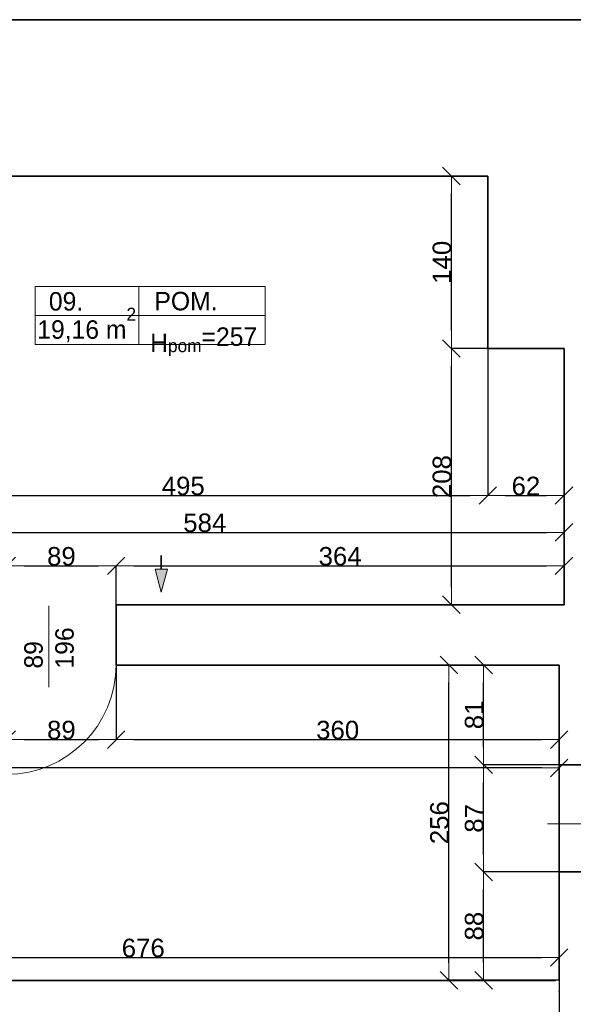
# Model space of a CAD drawing. Header units: metres. Extents: x 7506757 to 756746378, y 5735207 to 582114514.
# Tile 15 of 256: x 7545339 to 7549839, y 5802053 to 5810047. Entities that reach past the tile are written whole.
import ezdxf

# ---------------------------------------------------------------- set-up
doc = ezdxf.new("R2010")
doc.units = ezdxf.units.M
doc.header["$MEASUREMENT"] = 0
doc.header["$PDMODE"] = 2
doc.layers.get('0').update_dxf_attribs({"color": 250, "linetype": 'CONTINUOUS', "lineweight": 100, "plot": 0})
doc.layers.get('Defpoints').update_dxf_attribs({"linetype": 'CONTINUOUS'})
for name, color, linetype, lineweight in [('2D - Ogolne46', 7, 'CONTINUOUS', 18), ('7 - linia widok1', 7, 'CONTINUOUS', 13), ('ELEKTRYKA141', 7, 'CONTINUOUS', 0), ('M_OCIANA1', 7, 'CONTINUOUS', 13), ('M_OCIANA6', 5, 'CONTINUOUS', 35), ('M_OPISY141', 7, 'CONTINUOUS', 0), ('opis1', 7, 'CONTINUOUS', 13)]:
    doc.layers.add(name, color=color, linetype=linetype, lineweight=lineweight)
doc.layers.add('M_OCIANA', color=7, linetype='CONTINUOUS')
doc.layers.add('PWYMIAR', color=7, linetype='CONTINUOUS')
doc.styles.add('GENERATED_STYLE_1', font='arial.ttf')
doc.styles.add('GENERATED_STYLE_2', font='txt')
doc.dimstyles.new('GENERATED_STYLE__1', dxfattribs={"dimtxt": 150, "dimasz": 142.5, "dimexe": 0.18, "dimexo": 0, "dimgap": 0.09, "dimtad": 1, "dimdec": 0, "dimlfac": 0.1, "dimzin": 0, "dimdsep": 46, "dimtxsty": 'GENERATED_STYLE_1', "dimblk": 'ARROWHEAD_6', "dimblk1": 'ARROWHEAD_6', "dimblk2": 'ARROWHEAD_6', "dimcen": 0.09, "dimclrd": 251, "dimclre": 251, "dimclrt": 7, "dimazin": 0, "dimtfac": 1, "dimtdec": 4, "dimtmove": 0, "dimatfit": 3, "dimfxl": 0, "dimtolj": 1, "dimtzin": 0, "dimarcsym": 0})
doc.dimstyles.new('GENERATED_STYLE__2', dxfattribs={"dimtxt": 150, "dimasz": 142.5, "dimexe": 0.18, "dimexo": 0, "dimgap": 0.09, "dimtad": 1, "dimtih": 1, "dimtoh": 1, "dimdec": 0, "dimlfac": 0.1, "dimzin": 0, "dimdsep": 46, "dimtxsty": 'GENERATED_STYLE_1', "dimblk": 'ARROWHEAD_6', "dimblk1": 'ARROWHEAD_6', "dimblk2": 'ARROWHEAD_6', "dimcen": 0.09, "dimclrd": 251, "dimclre": 251, "dimclrt": 7, "dimazin": 0, "dimtfac": 1, "dimtdec": 4, "dimtmove": 0, "dimatfit": 3, "dimfxl": 0, "dimtolj": 1, "dimtzin": 0, "dimarcsym": 0})
doc.dimstyles.new('GENERATED_STYLE__3', dxfattribs={"dimtxt": 150, "dimasz": 142.5, "dimexe": 0.18, "dimexo": 0, "dimgap": 0.09, "dimtad": 1, "dimdec": 0, "dimlfac": 0.1, "dimzin": 0, "dimdsep": 46, "dimtxsty": 'GENERATED_STYLE_1', "dimblk": 'ARROWHEAD_6', "dimblk1": 'ARROWHEAD_6', "dimblk2": 'ARROWHEAD_6', "dimcen": 0.09, "dimclrd": 251, "dimclre": 251, "dimclrt": 7, "dimazin": 0, "dimtfac": 1, "dimtdec": 4, "dimtmove": 2, "dimatfit": 3, "dimfxl": 0, "dimtolj": 1, "dimtzin": 0, "dimarcsym": 0})

# ---------------------------------------------------------------- blocks, each defined once
blk = doc.blocks.new('Linia_21', base_point=(605361.3, 254718.8))
at = {"layer": 'M_OCIANA1', "linetype": 'Continuous'}
blk.add_hatch(color=256, dxfattribs=at).paths.add_polyline_path([(605361.3, 254419.2), (605311.3, 254605.8), (605411.3, 254605.8)], flags=0)
for p, q in [((605361.3, 254419.2), (605311.3, 254605.8)), ((605311.3, 254605.8), (605411.3, 254605.8)), ((605361.3, 254419.2), (605411.3, 254605.8))]:
    blk.add_line(p, q, dxfattribs=at)
at = {"layer": 'M_OCIANA6', "linetype": 'Continuous'}
blk.add_line((605361.3, 254718.8), (605361.3, 254605.8), dxfattribs=at)
blk = doc.blocks.new('ARROWHEAD_6')
at = {"color": 0, "linetype": 'Continuous', "lineweight": 0}
for p, q in [((0, 0), (-1, 0)), ((-0.5, -0.5), (0.5, 0.5))]:
    blk.add_line(p, q, dxfattribs=at)
blk = doc.blocks.new('*D4016')
at = {"layer": 'Defpoints', "color": 0, "linetype": 'Continuous', "transparency": 16777216}
for p in [(7546123.3, 5805612.9), (7545233.3, 5805297.5), (7546123.3, 5805297.5)]:
    blk.add_point(p, dxfattribs=at)
at = {"layer": 'PWYMIAR', "color": 251, "linetype": 'Continuous', "lineweight": -2, "transparency": 16777216}
for p, q in [((7545233.3, 5805297.5), (7545233.3, 5805613)), ((7545375.8, 5805612.9), (7545980.8, 5805612.9)), ((7546123.3, 5805297.5), (7546123.3, 5805613))]:
    blk.add_line(p, q, dxfattribs=at)
at = {"layer": 'PWYMIAR', "color": 251, "linetype": 'Continuous', "lineweight": -2, "transparency": 16777216, "xscale": 142.5, "yscale": 142.5, "zscale": 142.5, "rotation": 180}
blk.add_blockref('ARROWHEAD_6', (7545233.3, 5805612.9), dxfattribs=at)
at = {"layer": 'PWYMIAR', "color": 251, "linetype": 'Continuous', "lineweight": -2, "transparency": 16777216, "xscale": 142.5, "yscale": 142.5, "zscale": 142.5}
blk.add_blockref('ARROWHEAD_6', (7546123.3, 5805612.9), dxfattribs=at)
at = {"layer": 'PWYMIAR', "color": 7, "linetype": 'Continuous', "lineweight": 13, "transparency": 16777216, "insert": (7545678.3, 5805689.5), "char_height": 150, "attachment_point": 5, "style": 'GENERATED_STYLE_1'}
blk.add_mtext('\\A1;89', dxfattribs=at)
blk = doc.blocks.new('*D4017')
at = {"layer": 'Defpoints', "color": 0, "linetype": 'Continuous', "transparency": 16777216}
for p in [(7549763.5, 5805612.9), (7546123.3, 5805297.5), (7549763.5, 5805297.5)]:
    blk.add_point(p, dxfattribs=at)
at = {"layer": 'PWYMIAR', "color": 251, "linetype": 'Continuous', "lineweight": -2, "transparency": 16777216}
for p, q in [((7546123.3, 5805297.5), (7546123.3, 5805613)), ((7546265.8, 5805612.9), (7549621, 5805612.9)), ((7549763.5, 5805297.5), (7549763.5, 5805613))]:
    blk.add_line(p, q, dxfattribs=at)
at = {"layer": 'PWYMIAR', "color": 251, "linetype": 'Continuous', "lineweight": -2, "transparency": 16777216, "xscale": 142.5, "yscale": 142.5, "zscale": 142.5, "rotation": 180}
blk.add_blockref('ARROWHEAD_6', (7546123.3, 5805612.9), dxfattribs=at)
at = {"layer": 'PWYMIAR', "color": 251, "linetype": 'Continuous', "lineweight": -2, "transparency": 16777216, "xscale": 142.5, "yscale": 142.5, "zscale": 142.5}
blk.add_blockref('ARROWHEAD_6', (7549763.5, 5805612.9), dxfattribs=at)
at = {"layer": 'PWYMIAR', "color": 7, "linetype": 'Continuous', "lineweight": 13, "transparency": 16777216, "insert": (7547943.4, 5805689.6), "char_height": 150, "attachment_point": 5, "style": 'GENERATED_STYLE_1'}
blk.add_mtext('\\A1;364', dxfattribs=at)
blk = doc.blocks.new('*D4019')
at = {"layer": 'Defpoints', "color": 0, "linetype": 'Continuous', "transparency": 16777216}
for p in [(7544193.5, 5808777.5), (7549143.5, 5807377.5), (7549143.5, 5806183.9)]:
    blk.add_point(p, dxfattribs=at)
at = {"layer": 'PWYMIAR', "color": 251, "linetype": 'Continuous', "lineweight": -2, "transparency": 16777216}
for p, q in [((7544193.5, 5808777.5), (7544193.5, 5806183.7)), ((7549143.5, 5807377.5), (7549143.5, 5806183.7)), ((7544336, 5806183.9), (7549001, 5806183.9))]:
    blk.add_line(p, q, dxfattribs=at)
at = {"layer": 'PWYMIAR', "color": 251, "linetype": 'Continuous', "lineweight": -2, "transparency": 16777216, "xscale": 142.5, "yscale": 142.5, "zscale": 142.5, "rotation": 180}
blk.add_blockref('ARROWHEAD_6', (7544193.5, 5806183.9), dxfattribs=at)
at = {"layer": 'PWYMIAR', "color": 251, "linetype": 'Continuous', "lineweight": -2, "transparency": 16777216, "xscale": 142.5, "yscale": 142.5, "zscale": 142.5}
blk.add_blockref('ARROWHEAD_6', (7549143.5, 5806183.9), dxfattribs=at)
at = {"layer": 'PWYMIAR', "color": 7, "linetype": 'Continuous', "lineweight": 13, "transparency": 16777216, "insert": (7546668.5, 5806260.6), "char_height": 150, "attachment_point": 5, "style": 'GENERATED_STYLE_1'}
blk.add_mtext('\\A1;495', dxfattribs=at)
blk = doc.blocks.new('*D4020')
at = {"layer": 'Defpoints', "color": 0, "linetype": 'Continuous', "transparency": 16777216}
for p in [(7549143.5, 5807377.5), (7549763.5, 5807377.5), (7549763.5, 5806183.9)]:
    blk.add_point(p, dxfattribs=at)
at = {"layer": 'PWYMIAR', "color": 251, "linetype": 'Continuous', "lineweight": -2, "transparency": 16777216}
for p, q in [((7549143.5, 5807377.5), (7549143.5, 5806183.7)), ((7549763.5, 5807377.5), (7549763.5, 5806183.7)), ((7549286, 5806183.9), (7549621, 5806183.9))]:
    blk.add_line(p, q, dxfattribs=at)
at = {"layer": 'PWYMIAR', "color": 251, "linetype": 'Continuous', "lineweight": -2, "transparency": 16777216, "xscale": 142.5, "yscale": 142.5, "zscale": 142.5, "rotation": 180}
blk.add_blockref('ARROWHEAD_6', (7549143.5, 5806183.9), dxfattribs=at)
at = {"layer": 'PWYMIAR', "color": 251, "linetype": 'Continuous', "lineweight": -2, "transparency": 16777216, "xscale": 142.5, "yscale": 142.5, "zscale": 142.5}
blk.add_blockref('ARROWHEAD_6', (7549763.5, 5806183.9), dxfattribs=at)
at = {"layer": 'PWYMIAR', "color": 7, "linetype": 'Continuous', "lineweight": 13, "transparency": 16777216, "insert": (7549453.5, 5806260.6), "char_height": 150, "attachment_point": 5, "style": 'GENERATED_STYLE_1'}
blk.add_mtext('\\A1;62', dxfattribs=at)
blk = doc.blocks.new('*D4021')
at = {"layer": 'Defpoints', "color": 0, "linetype": 'Continuous', "transparency": 16777216}
for p in [(7549763.5, 5805885), (7543923.5, 5805297.5), (7549763.5, 5805297.5)]:
    blk.add_point(p, dxfattribs=at)
at = {"layer": 'PWYMIAR', "color": 251, "linetype": 'Continuous', "lineweight": -2, "transparency": 16777216}
for p, q in [((7543923.5, 5805297.5), (7543923.5, 5805885.2)), ((7544066, 5805885), (7549621, 5805885)), ((7549763.5, 5805297.5), (7549763.5, 5805885.2))]:
    blk.add_line(p, q, dxfattribs=at)
at = {"layer": 'PWYMIAR', "color": 251, "linetype": 'Continuous', "lineweight": -2, "transparency": 16777216, "xscale": 142.5, "yscale": 142.5, "zscale": 142.5, "rotation": 180}
blk.add_blockref('ARROWHEAD_6', (7543923.5, 5805885), dxfattribs=at)
at = {"layer": 'PWYMIAR', "color": 251, "linetype": 'Continuous', "lineweight": -2, "transparency": 16777216, "xscale": 142.5, "yscale": 142.5, "zscale": 142.5}
blk.add_blockref('ARROWHEAD_6', (7549763.5, 5805885), dxfattribs=at)
at = {"layer": 'PWYMIAR', "color": 7, "linetype": 'Continuous', "lineweight": 13, "transparency": 16777216, "insert": (7546843.5, 5805961.6), "char_height": 150, "attachment_point": 5, "style": 'GENERATED_STYLE_1'}
blk.add_mtext('\\A1;584', dxfattribs=at)
blk = doc.blocks.new('*D4025')
at = {"layer": 'Defpoints', "color": 0, "linetype": 'Continuous', "transparency": 16777216}
for p in [(7548847.8, 5807377.5), (7549143.5, 5807377.5), (7549763.5, 5805297.5)]:
    blk.add_point(p, dxfattribs=at)
at = {"layer": 'PWYMIAR', "color": 251, "linetype": 'Continuous', "lineweight": -2, "transparency": 16777216}
for p, q in [((7549143.5, 5807377.5), (7548847.7, 5807377.5)), ((7548847.8, 5805440), (7548847.8, 5807235)), ((7549763.5, 5805297.5), (7548847.7, 5805297.5))]:
    blk.add_line(p, q, dxfattribs=at)
at = {"layer": 'PWYMIAR', "color": 251, "linetype": 'Continuous', "lineweight": -2, "transparency": 16777216, "xscale": 142.5, "yscale": 142.5, "zscale": 142.5}
for p, rotation in [((7548847.8, 5807377.5), 90), ((7548847.8, 5805297.5), 270)]:
    blk.add_blockref('ARROWHEAD_6', p, dxfattribs=dict(at, rotation=rotation))
at = {"layer": 'PWYMIAR', "color": 7, "linetype": 'Continuous', "lineweight": 13, "transparency": 16777216, "insert": (7548771.2, 5806337.5), "char_height": 150, "attachment_point": 5, "rotation": 90, "style": 'GENERATED_STYLE_1'}
blk.add_mtext('\\A1;208', dxfattribs=at)
blk = doc.blocks.new('*D4026')
at = {"layer": 'Defpoints', "color": 0, "linetype": 'Continuous', "transparency": 16777216}
for p in [(7548847.8, 5808777.5), (7549143.5, 5808777.5), (7549143.5, 5807377.5)]:
    blk.add_point(p, dxfattribs=at)
at = {"layer": 'PWYMIAR', "color": 251, "linetype": 'Continuous', "lineweight": -2, "transparency": 16777216}
for p, q in [((7549143.5, 5808777.5), (7548847.7, 5808777.5)), ((7548847.8, 5807520), (7548847.8, 5808635)), ((7549143.5, 5807377.5), (7548847.7, 5807377.5))]:
    blk.add_line(p, q, dxfattribs=at)
at = {"layer": 'PWYMIAR', "color": 251, "linetype": 'Continuous', "lineweight": -2, "transparency": 16777216, "xscale": 142.5, "yscale": 142.5, "zscale": 142.5}
for p, rotation in [((7548847.8, 5808777.5), 90), ((7548847.8, 5807377.5), 270)]:
    blk.add_blockref('ARROWHEAD_6', p, dxfattribs=dict(at, rotation=rotation))
at = {"layer": 'PWYMIAR', "color": 7, "linetype": 'Continuous', "lineweight": 13, "transparency": 16777216, "insert": (7548771.2, 5808077.5), "char_height": 150, "attachment_point": 5, "rotation": 90, "style": 'GENERATED_STYLE_1'}
blk.add_mtext('\\A1;140', dxfattribs=at)
blk = doc.blocks.new('*D4033')
at = {"layer": 'Defpoints', "color": 0, "linetype": 'Continuous', "transparency": 16777216}
for p in [(7549723.5, 5802432.8), (7542963.5, 5802246.9), (7549723.5, 5802247.5)]:
    blk.add_point(p, dxfattribs=at)
at = {"layer": 'PWYMIAR', "color": 251, "linetype": 'Continuous', "lineweight": -2, "transparency": 16777216}
for p, q in [((7542963.5, 5802246.9), (7542963.5, 5802433)), ((7543106, 5802432.8), (7549581, 5802432.8)), ((7549723.5, 5802247.5), (7549723.5, 5802433))]:
    blk.add_line(p, q, dxfattribs=at)
at = {"layer": 'PWYMIAR', "color": 251, "linetype": 'Continuous', "lineweight": -2, "transparency": 16777216, "xscale": 142.5, "yscale": 142.5, "zscale": 142.5, "rotation": 180}
blk.add_blockref('ARROWHEAD_6', (7542963.5, 5802432.8), dxfattribs=at)
at = {"layer": 'PWYMIAR', "color": 251, "linetype": 'Continuous', "lineweight": -2, "transparency": 16777216, "xscale": 142.5, "yscale": 142.5, "zscale": 142.5}
blk.add_blockref('ARROWHEAD_6', (7549723.5, 5802432.8), dxfattribs=at)
at = {"layer": 'PWYMIAR', "color": 7, "linetype": 'Continuous', "lineweight": 13, "transparency": 16777216, "insert": (7546343.5, 5802509.5), "char_height": 150, "attachment_point": 5, "style": 'GENERATED_STYLE_1'}
blk.add_mtext('\\A1;676', dxfattribs=at)
blk = doc.blocks.new('*D4034')
at = {"layer": 'Defpoints', "color": 0, "linetype": 'Continuous', "transparency": 16777216}
for p in [(7549109.7, 5803127.5), (7549723.5, 5803127.5), (7549723.5, 5802247.5)]:
    blk.add_point(p, dxfattribs=at)
at = {"layer": 'PWYMIAR', "color": 251, "linetype": 'Continuous', "lineweight": -2, "transparency": 16777216}
for p, q in [((7549723.5, 5803127.5), (7549109.5, 5803127.5)), ((7549109.7, 5802390), (7549109.7, 5802985)), ((7549723.5, 5802247.5), (7549109.5, 5802247.5))]:
    blk.add_line(p, q, dxfattribs=at)
at = {"layer": 'PWYMIAR', "color": 251, "linetype": 'Continuous', "lineweight": -2, "transparency": 16777216, "xscale": 142.5, "yscale": 142.5, "zscale": 142.5}
for p, rotation in [((7549109.7, 5803127.5), 90), ((7549109.7, 5802247.5), 270)]:
    blk.add_blockref('ARROWHEAD_6', p, dxfattribs=dict(at, rotation=rotation))
at = {"layer": 'PWYMIAR', "color": 7, "linetype": 'Continuous', "lineweight": 13, "transparency": 16777216, "insert": (7549033, 5802687.5), "char_height": 150, "attachment_point": 5, "rotation": 90, "style": 'GENERATED_STYLE_1'}
blk.add_mtext('\\A1;88', dxfattribs=at)
blk = doc.blocks.new('*D4035')
at = {"layer": 'Defpoints', "color": 0, "linetype": 'Continuous', "transparency": 16777216}
for p in [(7549109.7, 5803997.5), (7550273.5, 5803997.5), (7549723.5, 5803127.5)]:
    blk.add_point(p, dxfattribs=at)
at = {"layer": 'PWYMIAR', "color": 251, "linetype": 'Continuous', "lineweight": -2, "transparency": 16777216}
for p, q in [((7550273.5, 5803997.5), (7549109.5, 5803997.5)), ((7549109.7, 5803270), (7549109.7, 5803855)), ((7549723.5, 5803127.5), (7549109.5, 5803127.5))]:
    blk.add_line(p, q, dxfattribs=at)
at = {"layer": 'PWYMIAR', "color": 251, "linetype": 'Continuous', "lineweight": -2, "transparency": 16777216, "xscale": 142.5, "yscale": 142.5, "zscale": 142.5}
for p, rotation in [((7549109.7, 5803997.5), 90), ((7549109.7, 5803127.5), 270)]:
    blk.add_blockref('ARROWHEAD_6', p, dxfattribs=dict(at, rotation=rotation))
at = {"layer": 'PWYMIAR', "color": 7, "linetype": 'Continuous', "lineweight": 13, "transparency": 16777216, "insert": (7549033, 5803562.5), "char_height": 150, "attachment_point": 5, "rotation": 90, "style": 'GENERATED_STYLE_1'}
blk.add_mtext('\\A1;87', dxfattribs=at)
blk = doc.blocks.new('*D4036')
at = {"layer": 'Defpoints', "color": 0, "linetype": 'Continuous', "transparency": 16777216}
for p in [(7549109.7, 5804807.5), (7549723.5, 5804807.5), (7550273.5, 5803997.5)]:
    blk.add_point(p, dxfattribs=at)
at = {"layer": 'PWYMIAR', "color": 251, "linetype": 'Continuous', "lineweight": -2, "transparency": 16777216}
for p, q in [((7549723.5, 5804807.5), (7549109.5, 5804807.5)), ((7549109.7, 5804140), (7549109.7, 5804665)), ((7550273.5, 5803997.5), (7549109.5, 5803997.5))]:
    blk.add_line(p, q, dxfattribs=at)
at = {"layer": 'PWYMIAR', "color": 251, "linetype": 'Continuous', "lineweight": -2, "transparency": 16777216, "xscale": 142.5, "yscale": 142.5, "zscale": 142.5}
for p, rotation in [((7549109.7, 5804807.5), 90), ((7549109.7, 5803997.5), 270)]:
    blk.add_blockref('ARROWHEAD_6', p, dxfattribs=dict(at, rotation=rotation))
at = {"layer": 'PWYMIAR', "color": 7, "linetype": 'Continuous', "lineweight": 13, "transparency": 16777216, "insert": (7549033, 5804402.5), "char_height": 150, "attachment_point": 5, "rotation": 90, "style": 'GENERATED_STYLE_1'}
blk.add_mtext('\\A1;81', dxfattribs=at)
blk = doc.blocks.new('*D4037')
at = {"layer": 'Defpoints', "color": 0, "linetype": 'Continuous', "transparency": 16777216}
for p in [(7548827.8, 5804807.5), (7549723.5, 5804807.5), (7549723.5, 5802247.5)]:
    blk.add_point(p, dxfattribs=at)
at = {"layer": 'PWYMIAR', "color": 251, "linetype": 'Continuous', "lineweight": -2, "transparency": 16777216}
for p, q in [((7549723.5, 5804807.5), (7548827.7, 5804807.5)), ((7548827.8, 5802390), (7548827.8, 5804665)), ((7549723.5, 5802247.5), (7548827.7, 5802247.5))]:
    blk.add_line(p, q, dxfattribs=at)
at = {"layer": 'PWYMIAR', "color": 251, "linetype": 'Continuous', "lineweight": -2, "transparency": 16777216, "xscale": 142.5, "yscale": 142.5, "zscale": 142.5}
for p, rotation in [((7548827.8, 5804807.5), 90), ((7548827.8, 5802247.5), 270)]:
    blk.add_blockref('ARROWHEAD_6', p, dxfattribs=dict(at, rotation=rotation))
at = {"layer": 'PWYMIAR', "color": 7, "linetype": 'Continuous', "lineweight": 13, "transparency": 16777216, "insert": (7548751.2, 5803527.5), "char_height": 150, "attachment_point": 5, "rotation": 90, "style": 'GENERATED_STYLE_1'}
blk.add_mtext('\\A1;256', dxfattribs=at)
blk = doc.blocks.new('*D4113')
at = {"layer": 'Defpoints', "color": 0, "linetype": 'Continuous', "transparency": 16777216}
for p in [(7545233.3, 5805297.5), (7546123.3, 5805297.5), (7546123.3, 5804202.1)]:
    blk.add_point(p, dxfattribs=at)
at = {"layer": 'PWYMIAR', "color": 251, "linetype": 'Continuous', "lineweight": -2, "transparency": 16777216}
for p, q in [((7545233.3, 5805297.5), (7545233.3, 5804201.9)), ((7546123.3, 5805297.5), (7546123.3, 5804201.9)), ((7545375.8, 5804202.1), (7545980.8, 5804202.1))]:
    blk.add_line(p, q, dxfattribs=at)
at = {"layer": 'PWYMIAR', "color": 251, "linetype": 'Continuous', "lineweight": -2, "transparency": 16777216, "xscale": 142.5, "yscale": 142.5, "zscale": 142.5, "rotation": 180}
blk.add_blockref('ARROWHEAD_6', (7545233.3, 5804202.1), dxfattribs=at)
at = {"layer": 'PWYMIAR', "color": 251, "linetype": 'Continuous', "lineweight": -2, "transparency": 16777216, "xscale": 142.5, "yscale": 142.5, "zscale": 142.5}
blk.add_blockref('ARROWHEAD_6', (7546123.3, 5804202.1), dxfattribs=at)
at = {"layer": 'PWYMIAR', "color": 7, "linetype": 'Continuous', "lineweight": 13, "transparency": 16777216, "insert": (7545678.3, 5804278.7), "char_height": 150, "attachment_point": 5, "style": 'GENERATED_STYLE_1'}
blk.add_mtext('\\A1;89', dxfattribs=at)
blk = doc.blocks.new('*D4114')
at = {"layer": 'Defpoints', "color": 0, "linetype": 'Continuous', "transparency": 16777216}
for p in [(7546123.3, 5805297.5), (7549723.5, 5804583.1), (7549723.5, 5804202.1)]:
    blk.add_point(p, dxfattribs=at)
at = {"layer": 'PWYMIAR', "color": 251, "linetype": 'Continuous', "lineweight": -2, "transparency": 16777216}
for p, q in [((7546123.3, 5805297.5), (7546123.3, 5804201.9)), ((7549723.5, 5804583.1), (7549723.5, 5804201.9)), ((7546265.8, 5804202.1), (7549581, 5804202.1))]:
    blk.add_line(p, q, dxfattribs=at)
at = {"layer": 'PWYMIAR', "color": 251, "linetype": 'Continuous', "lineweight": -2, "transparency": 16777216, "xscale": 142.5, "yscale": 142.5, "zscale": 142.5, "rotation": 180}
blk.add_blockref('ARROWHEAD_6', (7546123.3, 5804202.1), dxfattribs=at)
at = {"layer": 'PWYMIAR', "color": 251, "linetype": 'Continuous', "lineweight": -2, "transparency": 16777216, "xscale": 142.5, "yscale": 142.5, "zscale": 142.5}
blk.add_blockref('ARROWHEAD_6', (7549723.5, 5804202.1), dxfattribs=at)
at = {"layer": 'PWYMIAR', "color": 7, "linetype": 'Continuous', "lineweight": 13, "transparency": 16777216, "insert": (7547923.4, 5804278.8), "char_height": 150, "attachment_point": 5, "style": 'GENERATED_STYLE_1'}
blk.add_mtext('\\A1;360', dxfattribs=at)
blk = doc.blocks.new('*D4115')
at = {"layer": 'Defpoints', "color": 0, "linetype": 'Continuous', "transparency": 16777216}
for p in [(7535313.8, 5803974.5), (7549723.5, 5802247.5), (7535313.4, 5802186.9)]:
    blk.add_point(p, dxfattribs=at)
at = {"layer": 'PWYMIAR', "color": 251, "linetype": 'Continuous', "lineweight": -2, "transparency": 16777216}
for p, q in [((7535313.4, 5802186.9), (7535313.8, 5803974.7)), ((7549581.3, 5803971.6), (7535456.3, 5803974.5)), ((7549723.5, 5802247.5), (7549723.8, 5803971.7))]:
    blk.add_line(p, q, dxfattribs=at)
at = {"layer": 'PWYMIAR', "color": 251, "linetype": 'Continuous', "lineweight": -2, "transparency": 16777216, "xscale": 142.5, "yscale": 142.5, "zscale": 142.5}
for p, rotation in [((7535313.8, 5803974.5), 179.9882798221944), ((7549723.8, 5803971.6), 359.9882798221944)]:
    blk.add_blockref('ARROWHEAD_6', p, dxfattribs=dict(at, rotation=rotation))
at = {"layer": 'PWYMIAR', "color": 7, "linetype": 'Continuous', "lineweight": 13, "transparency": 16777216, "insert": (7542518.8, 5804048.4), "char_height": 150, "attachment_point": 5, "rotation": 359.98828, "style": 'GENERATED_STYLE_1'}
blk.add_mtext('\\A1;1441', dxfattribs=at)
blk = doc.blocks.new('*D4154')
at = {"layer": 'Defpoints', "color": 0, "linetype": 'Continuous', "transparency": 16777216}
for p in [(7544393.4, 5803114), (7549723.4, 5803114), (7549723.4, 5789192.4)]:
    blk.add_point(p, dxfattribs=at)
at = {"layer": 'PWYMIAR', "color": 251, "linetype": 'Continuous', "lineweight": -2, "transparency": 16777216}
for p, q in [((7544393.4, 5803114), (7544393.4, 5789192.2)), ((7549723.4, 5803114), (7549723.4, 5789192.2)), ((7544535.9, 5789192.4), (7549580.9, 5789192.4))]:
    blk.add_line(p, q, dxfattribs=at)
at = {"layer": 'PWYMIAR', "color": 251, "linetype": 'Continuous', "lineweight": -2, "transparency": 16777216, "xscale": 142.5, "yscale": 142.5, "zscale": 142.5, "rotation": 180}
blk.add_blockref('ARROWHEAD_6', (7544393.4, 5789192.4), dxfattribs=at)
at = {"layer": 'PWYMIAR', "color": 251, "linetype": 'Continuous', "lineweight": -2, "transparency": 16777216, "xscale": 142.5, "yscale": 142.5, "zscale": 142.5}
blk.add_blockref('ARROWHEAD_6', (7549723.4, 5789192.4), dxfattribs=at)
at = {"layer": 'PWYMIAR', "color": 7, "linetype": 'Continuous', "lineweight": 13, "transparency": 16777216, "insert": (7547058.4, 5789269.1), "char_height": 150, "attachment_point": 5, "style": 'GENERATED_STYLE_1'}
blk.add_mtext('\\A1;533', dxfattribs=at)
blk = doc.blocks.new('*D4155')
at = {"layer": 'Defpoints', "color": 0, "linetype": 'Continuous', "transparency": 16777216}
for p in [(7549723.4, 5803114), (7550395.7, 5794206.3), (7550395.7, 5789192.4)]:
    blk.add_point(p, dxfattribs=at)
at = {"layer": 'PWYMIAR', "color": 251, "linetype": 'Continuous', "lineweight": -2, "transparency": 16777216}
for p, q in [((7549723.4, 5803114), (7549723.4, 5789192.2)), ((7550395.7, 5794206.3), (7550395.7, 5789192.2)), ((7549865.9, 5789192.4), (7550253.2, 5789192.4))]:
    blk.add_line(p, q, dxfattribs=at)
at = {"layer": 'PWYMIAR', "color": 251, "linetype": 'Continuous', "lineweight": -2, "transparency": 16777216, "xscale": 142.5, "yscale": 142.5, "zscale": 142.5, "rotation": 180}
blk.add_blockref('ARROWHEAD_6', (7549723.4, 5789192.4), dxfattribs=at)
at = {"layer": 'PWYMIAR', "color": 251, "linetype": 'Continuous', "lineweight": -2, "transparency": 16777216, "xscale": 142.5, "yscale": 142.5, "zscale": 142.5}
blk.add_blockref('ARROWHEAD_6', (7550395.7, 5789192.4), dxfattribs=at)
at = {"layer": 'PWYMIAR', "color": 7, "linetype": 'Continuous', "lineweight": 13, "transparency": 16777216, "insert": (7550059.6, 5789269.1), "char_height": 150, "attachment_point": 5, "style": 'GENERATED_STYLE_1'}
blk.add_mtext('\\A1;67', dxfattribs=at)

msp = doc.modelspace()

# ---------------------------------------------------------------- linework, layer by layer
at = {"layer": '7 - linia widok1', "linetype": 'Continuous'}
for p, q in [((7545577.5, 5804627), (7545577.5, 5805288.5)), ((7549627.6, 5803518.3), (7550262, 5803518.3))]:
    msp.add_line(p, q, dxfattribs=at)
at = {"layer": 'ELEKTRYKA141', "linetype": 'Continuous'}
msp.add_arc((7545233.3, 5804810), 890, 270, 0, dxfattribs=at)
at = {"layer": 'M_OCIANA6'}
msp.add_line((7550263.4, 5810047.5), (7534593.4, 5810047.5), dxfattribs=at)
at = {"layer": 'M_OCIANA6', "linetype": 'Continuous'}
for p, q in [((7549143.5, 5808777.5), (7544193.5, 5808777.5)), ((7549143.5, 5808777.5), (7549143.5, 5807377.5)), ((7549763.5, 5807377.5), (7549143.5, 5807377.5)), ((7549763.5, 5807377.5), (7549763.5, 5805297.5)), ((7546123.3, 5804807.5), (7546123.3, 5805297.5)), ((7549763.5, 5805297.5), (7546123.3, 5805297.5)), ((7546123.3, 5804807.5), (7549723.5, 5804807.5)), ((7546143.3, 5804807.5), (7549723.5, 5804807.5)), ((7549723.5, 5804807.5), (7549723.5, 5802247.5)), ((7549723.5, 5803997.5), (7550273.5, 5803997.5)), ((7549723.5, 5803127.5), (7550273.5, 5803127.5)), ((7549723.5, 5803117.5), (7549723.5, 5802247.5)), ((7542963.5, 5802246.9), (7549693.5, 5802246.9))]:
    msp.add_line(p, q, dxfattribs=at)
msp.add_point((7549723.5, 5802157.5), dxfattribs=at)
at = {"layer": 'M_OPISY141', "linetype": 'Continuous'}
for p, q in [((7545464.2, 5807881.9), (7547335.3, 5807881.9)), ((7545464.2, 5807410.8), (7545464.2, 5807881.9)), ((7546308.8, 5807881.9), (7546308.8, 5807410.8)), ((7547335.3, 5807881.9), (7547335.3, 5807410.8)), ((7545464.2, 5807646.4), (7547335.3, 5807646.4)), ((7547335.3, 5807410.8), (7545464.2, 5807410.8))]:
    msp.add_line(p, q, dxfattribs=at)

# ---------------------------------------------------------------- block references
at = {"layer": 'M_OCIANA', "color": 5, "linetype": 'Continuous', "lineweight": 35}
msp.add_blockref('Linia_21', (7546490, 5805697.9), dxfattribs=at)

# ---------------------------------------------------------------- texts
at = {"layer": '2D - Ogolne46', "linetype": 'Continuous', "insert": (7545482.4, 5807428.7), "char_height": 150, "attachment_point": 7, "style": 'GENERATED_STYLE_2'}
msp.add_mtext('{19,16 m\\A1{\\H0.7x;\\S2^  ;}}', dxfattribs=at)
at = {"layer": 'opis1', "linetype": 'Continuous', "char_height": 150, "attachment_point": 1, "style": 'GENERATED_STYLE_2'}
for s, insert in [('{09.}', (7545576.7, 5807835.7)), ('{POM.}', (7546434.4, 5807837.7)), ('{H\\A1{\\H0.7x;\\S ^ pom;}=257}', (7546399.7, 5807600.1))]:
    msp.add_mtext(s, dxfattribs=dict(at, insert=insert))
at = {"layer": 'opis1', "linetype": 'Continuous', "insert": (7545376.7, 5804778.6), "char_height": 150, "width": 513.924, "attachment_point": 1, "rotation": 90, "line_spacing_factor": 1.007581, "style": 'GENERATED_STYLE_2'}
msp.add_mtext('{89\\P196}', dxfattribs=at)

# ---------------------------------------------------------------- dimensions: what is measured, and where the dimension line sits
at = {"layer": 'PWYMIAR', "color": 251, "linetype": 'Continuous', "lineweight": 13}
for base, p1, p2, angle, dimstyle, picture, middle in [((7548847.8, 5808777.5), (7549143.5, 5807377.5), (7549143.5, 5808777.5), 90, 'GENERATED_STYLE__1', '*D4026', (7548771.2, 5808077.5)), ((7548847.8, 5807377.5), (7549763.5, 5805297.5), (7549143.5, 5807377.5), 90, 'GENERATED_STYLE__3', '*D4025', (7548771.2, 5806337.5)), ((7548827.8, 5804807.5), (7549723.5, 5802247.5), (7549723.5, 5804807.5), 90, 'GENERATED_STYLE__1', '*D4037', (7548751.2, 5803527.5)), ((7549109.7, 5804807.5), (7550273.5, 5803997.5), (7549723.5, 5804807.5), 90, 'GENERATED_STYLE__1', '*D4036', (7549033, 5804402.5)), ((7535313.8, 5803974.5), (7549723.5, 5802247.5), (7535313.4, 5802186.9), 179.98828, 'GENERATED_STYLE__1', '*D4115', (7542518.8, 5804048.4)), ((7549109.7, 5803997.5), (7549723.5, 5803127.5), (7550273.5, 5803997.5), 90, 'GENERATED_STYLE__1', '*D4035', (7549033, 5803562.5)), ((7549109.7, 5803127.5), (7549723.5, 5802247.5), (7549723.5, 5803127.5), 90, 'GENERATED_STYLE__1', '*D4034', (7549033, 5802687.5))]:
    dim = msp.add_linear_dim(base=base, p1=p1, p2=p2, angle=angle, dimstyle=dimstyle, dxfattribs=at)
    dim.commit()
    dim.dimension.update_dxf_attribs({"geometry": picture, "text_midpoint": middle})
for base, p1, p2, picture, middle in [((7549143.5, 5806183.9), (7544193.5, 5808777.5), (7549143.5, 5807377.5), '*D4019', (7546668.5, 5806260.6)), ((7549763.5, 5806183.9), (7549143.5, 5807377.5), (7549763.5, 5807377.5), '*D4020', (7549453.5, 5806260.6)), ((7549763.5, 5805885), (7543923.5, 5805297.5), (7549763.5, 5805297.5), '*D4021', (7546843.5, 5805961.6)), ((7546123.3, 5805612.9), (7545233.3, 5805297.5), (7546123.3, 5805297.5), '*D4016', (7545678.3, 5805689.5)), ((7549763.5, 5805612.9), (7546123.3, 5805297.5), (7549763.5, 5805297.5), '*D4017', (7547943.4, 5805689.6)), ((7546123.3, 5804202.1), (7545233.3, 5805297.5), (7546123.3, 5805297.5), '*D4113', (7545678.3, 5804278.7)), ((7549723.5, 5804202.1), (7546123.3, 5805297.5), (7549723.5, 5804583.1), '*D4114', (7547923.4, 5804278.8)), ((7549723.4, 5789192.4), (7544393.4, 5803114), (7549723.4, 5803114), '*D4154', (7547058.4, 5789269.1)), ((7550395.7, 5789192.4), (7549723.4, 5803114), (7550395.7, 5794206.3), '*D4155', (7550059.6, 5789269.1)), ((7549723.5, 5802432.8), (7542963.5, 5802246.9), (7549723.5, 5802247.5), '*D4033', (7546343.5, 5802509.5))]:
    dim = msp.add_linear_dim(base=base, p1=p1, p2=p2, dimstyle='GENERATED_STYLE__2', dxfattribs=at)
    dim.commit()
    dim.dimension.update_dxf_attribs({"geometry": picture, "text_midpoint": middle})

doc.saveas('drawing.dxf')
